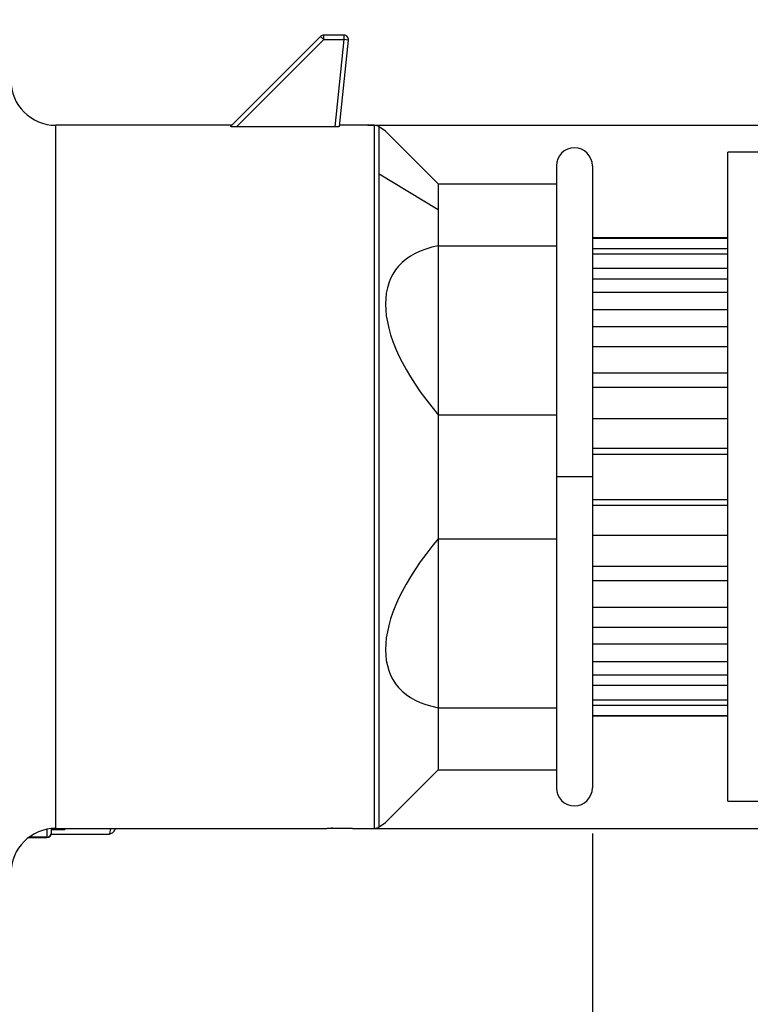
# Model space of a CAD drawing. Header units: inches. Extents: x 0 to 44.4, y 0 to 34.
# Tile 6 of 13: x 22.4 to 25.6, y 16.7 to 21. Entities that reach past the tile are written whole.
import ezdxf

# ---------------------------------------------------------------- set-up
doc = ezdxf.new("R2010")
doc.units = ezdxf.units.IN
doc.header["$LTSCALE"] = 4
doc.header["$MEASUREMENT"] = 0
doc.linetypes.add('SLD-Solid', pattern=[0])
doc.layers.add('DIMENSIONS', color=140, linetype='SLD-Solid', lineweight=25)
doc.styles.add('SLDTEXTSTYLE0', font='GOTHIC.TTF', dxfattribs={"width": 0.913})
doc.dimstyles.new('SLDDIMSTYLE1', dxfattribs={"dimtxt": 0.5, "dimasz": 0.6, "dimexe": 0, "dimexo": 0.0625, "dimgap": 0.125, "dimtad": 0, "dimtih": 1, "dimtoh": 1, "dimrnd": 1e-09, "dimzin": 4, "dimdsep": 46, "dimtxsty": 'SLDTEXTSTYLE0', "dimsah": 1, "dimcen": 0.09, "dimadec": 0, "dimazin": 1, "dimtfac": 1, "dimtofl": 0, "dimtmove": 0, "dimatfit": 3, "dimfxl": 0, "dimfrac": 2, "dimtolj": 1, "dimtzin": 12, "dimarcsym": 0})
doc.dimstyles.new('SLDDIMSTYLE2', dxfattribs={"dimtxt": 0.5, "dimasz": 0.6, "dimexe": 0, "dimexo": 0.0625, "dimgap": 0.125, "dimtad": 0, "dimtih": 1, "dimtoh": 1, "dimrnd": 1e-09, "dimzin": 12, "dimdsep": 46, "dimtxsty": 'SLDTEXTSTYLE0', "dimsah": 1, "dimcen": 0.09, "dimadec": 0, "dimazin": 3, "dimtfac": 1, "dimtofl": 0, "dimtmove": 0, "dimatfit": 3, "dimfxl": 0, "dimfrac": 2, "dimtolj": 1, "dimtzin": 12, "dimarcsym": 0})
doc.dimstyles.new('SLDDIMSTYLE3', dxfattribs={"dimtxt": 0.5, "dimasz": 0.6, "dimexe": 0, "dimexo": 0.0625, "dimgap": 0.125, "dimtad": 0, "dimtih": 1, "dimtoh": 1, "dimrnd": 1e-09, "dimzin": 12, "dimdsep": 46, "dimtxsty": 'SLDTEXTSTYLE0', "dimsah": 1, "dimcen": 0.09, "dimadec": 0, "dimazin": 3, "dimtfac": 1, "dimtmove": 0, "dimatfit": 0, "dimfxl": 0, "dimfrac": 2, "dimtolj": 1, "dimtzin": 12, "dimarcsym": 0})

# ---------------------------------------------------------------- blocks, each defined once
blk = doc.blocks.new('_D_1')
at = {"layer": 'DIMENSIONS'}
for p, q in [((24.8958, 17.4751), (24.8958, 14.7233)), ((18.8918, 17.3944), (18.8918, 14.7233)), ((18.8918, 15.2233), (20.4717, 15.2233)), ((24.8958, 15.2233), (23.3159, 15.2233)), ((21.0626, 15.2195), (20.9102, 15.2195)), ((20.9102, 15.2195), (20.9102, 14.4257)), ((22.7251, 15.2195), (22.8774, 15.2195)), ((22.8774, 15.2195), (22.8774, 14.4257)), ((20.9102, 14.4257), (21.0626, 14.4257)), ((22.8774, 14.4257), (22.7251, 14.4257))]:
    blk.add_line(p, q, dxfattribs=at)
for points in [[(18.8918, 15.2233), (19.4918, 15.1033), (19.4918, 15.3433)], [(24.8958, 15.2233), (24.2958, 15.3433), (24.2958, 15.1033)]]:
    blk.add_solid(points, dxfattribs=at)
at = {"layer": 'DIMENSIONS', "char_height": 0.5, "attachment_point": 1, "style": 'SLDTEXTSTYLE0'}
for s, insert in [('6.00', (21.2473, 15.9597)), ('152.5', (21.0626, 15.0644))]:
    blk.add_mtext(s, dxfattribs=dict(at, insert=insert))
blk = doc.blocks.new('_D_2')
at = {"layer": 'DIMENSIONS'}
for p, q in [((29.1084, 17.4643), (29.1084, 12.1362)), ((18.8918, 17.3944), (18.8918, 12.1362)), ((18.8918, 12.6362), (22.578, 12.6362)), ((23.1689, 12.6324), (23.0165, 12.6324)), ((23.0165, 12.6324), (23.0165, 11.8386)), ((24.8314, 12.6324), (24.9837, 12.6324)), ((24.9837, 12.6324), (24.9837, 11.8386)), ((29.1084, 12.6362), (25.4222, 12.6362)), ((23.0165, 11.8386), (23.1689, 11.8386)), ((24.9837, 11.8386), (24.8314, 11.8386))]:
    blk.add_line(p, q, dxfattribs=at)
for points in [[(18.8918, 12.6362), (19.4918, 12.5162), (19.4918, 12.7562)], [(29.1084, 12.6362), (28.5084, 12.7562), (28.5084, 12.5162)]]:
    blk.add_solid(points, dxfattribs=at)
at = {"layer": 'DIMENSIONS', "char_height": 0.5, "attachment_point": 1, "style": 'SLDTEXTSTYLE0'}
for s, insert in [('10.22', (23.1689, 13.3726)), ('259.5', (23.1689, 12.4773))]:
    blk.add_mtext(s, dxfattribs=dict(at, insert=insert))
blk = doc.blocks.new('_D_4')
at = {"layer": 'DIMENSIONS'}
for p, q in [((34.1875, 20.5688), (34.1875, 21.7688)), ((23.9147, 20.5688), (30.9933, 20.5688)), ((31.4933, 20.5688), (34.6875, 20.5688)), ((33.541, 19.0333), (33.3886, 19.0333)), ((33.3886, 19.0333), (33.3886, 18.2396)), ((34.834, 19.0333), (34.9864, 19.0333)), ((34.9864, 19.0333), (34.9864, 18.2396)), ((33.3886, 18.2396), (33.541, 18.2396)), ((34.9864, 18.2396), (34.834, 18.2396)), ((23.9348, 17.4979), (30.9933, 17.4979)), ((31.4933, 17.4979), (34.6875, 17.4979)), ((34.1875, 17.4979), (34.1875, 16.2979))]:
    blk.add_line(p, q, dxfattribs=at)
for points in [[(34.1875, 20.5688), (34.3075, 21.1688), (34.0675, 21.1688)], [(34.1875, 17.4979), (34.0675, 16.8979), (34.3075, 16.8979)]]:
    blk.add_solid(points, dxfattribs=at)
at = {"layer": 'DIMENSIONS', "char_height": 0.5, "attachment_point": 1, "style": 'SLDTEXTSTYLE0'}
for s, insert in [('%%c', (33.164, 19.7736)), ('3.07', (33.918, 19.7736)), ('78.0', (33.541, 18.8783))]:
    blk.add_mtext(s, dxfattribs=dict(at, insert=insert))
blk = doc.blocks.new('_D_5')
at = {"layer": 'DIMENSIONS'}
for p, q in [((20.8407, 21.4282), (20.8407, 24.5603)), ((29.1084, 20.6024), (29.1084, 24.5603)), ((20.8407, 24.0603), (23.5525, 24.0603)), ((24.1433, 24.0564), (23.9909, 24.0564)), ((23.9909, 24.0564), (23.9909, 23.2627)), ((25.8058, 24.0564), (25.9581, 24.0564)), ((25.9581, 24.0564), (25.9581, 23.2627)), ((29.1084, 24.0603), (26.3966, 24.0603)), ((23.9909, 23.2627), (24.1433, 23.2627)), ((25.9581, 23.2627), (25.8058, 23.2627))]:
    blk.add_line(p, q, dxfattribs=at)
for points in [[(20.8407, 24.0603), (21.4407, 23.9403), (21.4407, 24.1803)], [(29.1084, 24.0603), (28.5084, 24.1803), (28.5084, 23.9403)]]:
    blk.add_solid(points, dxfattribs=at)
at = {"layer": 'DIMENSIONS', "char_height": 0.5, "attachment_point": 1, "style": 'SLDTEXTSTYLE0'}
for s, insert in [('8.27', (24.328, 24.7967)), ('210.0', (24.1433, 23.9014))]:
    blk.add_mtext(s, dxfattribs=dict(at, insert=insert))

msp = doc.modelspace()

# ---------------------------------------------------------------- linework, layer by layer
for p, q in [((23.7089, 20.9567), (23.3156, 20.5634)), ((23.3417, 20.5617), (23.7228, 20.9428)), ((23.7089, 20.9567), (23.7228, 20.9428)), ((23.7228, 20.9428), (23.7228, 20.9625)), ((23.811, 20.9625), (23.7228, 20.9625)), ((23.7228, 20.9428), (23.811, 20.9428)), ((23.811, 20.9428), (23.771, 20.5617)), ((23.811, 20.9625), (23.811, 20.9428)), ((23.8306, 20.9407), (23.811, 20.9428)), ((23.791, 20.5634), (23.8306, 20.9407)), ((23.321, 20.5688), (22.5533, 20.5688)), ((22.5533, 17.4979), (22.5533, 20.5688)), ((23.771, 20.5617), (23.3417, 20.5617)), ((23.9428, 20.5688), (23.7915, 20.5688)), ((23.9428, 20.5688), (23.9428, 17.4979)), ((23.9923, 20.5428), (23.9653, 20.5617)), ((23.9653, 20.3569), (23.9653, 20.5617)), ((24.2223, 20.3128), (23.9923, 20.5428)), ((29.1084, 20.4507), (25.4863, 20.4507)), ((25.4863, 17.616), (25.4863, 20.4507)), ((24.7383, 20.3916), (24.7383, 19.0333)), ((24.8958, 20.3916), (24.8958, 19.0333)), ((23.9653, 20.3569), (24.2223, 20.2011)), ((23.9653, 17.505), (23.9653, 20.3569)), ((24.2223, 20.3128), (24.2223, 20.2011)), ((24.2223, 20.3128), (24.7383, 20.3128)), ((24.2223, 20.2011), (24.2223, 20.0417)), ((24.2223, 20.0417), (24.2223, 19.3045)), ((24.2223, 20.0417), (24.7383, 20.0417)), ((25.4863, 20.0767), (24.8958, 20.0767)), ((24.8958, 20.0758), (25.4863, 20.0758)), ((24.8958, 20.0311), (25.4863, 20.0311)), ((24.8958, 20.0073), (25.4863, 20.0073)), ((25.4863, 19.9438), (24.8958, 19.9438)), ((24.8958, 19.8983), (25.4863, 19.8983)), ((24.8958, 19.8402), (25.4863, 19.8402)), ((25.4863, 19.7622), (24.8958, 19.7622)), ((24.8958, 19.6899), (25.4863, 19.6899)), ((24.8958, 19.6031), (25.4863, 19.6031)), ((25.4863, 19.4859), (24.8958, 19.4859)), ((24.8958, 19.4242), (25.4863, 19.4242)), ((24.2223, 19.3045), (24.2223, 18.7622)), ((24.2223, 19.3045), (24.7383, 19.3045)), ((24.8958, 19.2878), (25.4863, 19.2878)), ((24.8958, 19.1586), (25.4863, 19.1586)), ((24.8958, 19.1318), (25.4863, 19.1318)), ((24.7383, 19.0333), (24.7383, 17.6751)), ((24.8958, 19.0333), (24.7383, 19.0333)), ((24.8958, 19.0333), (24.8958, 17.6751)), ((24.8958, 18.9349), (25.4863, 18.9349)), ((25.4863, 18.9081), (24.8958, 18.9081)), ((24.2223, 18.7622), (24.2223, 18.025)), ((24.2223, 18.7622), (24.7383, 18.7622)), ((24.8958, 18.7789), (25.4863, 18.7789)), ((24.8958, 18.6425), (25.4863, 18.6425)), ((24.8958, 18.5807), (25.4863, 18.5807)), ((24.8958, 18.4636), (25.4863, 18.4636)), ((24.8958, 18.3768), (25.4863, 18.3768)), ((24.8958, 18.3045), (25.4863, 18.3045)), ((24.8958, 18.2265), (25.4863, 18.2265)), ((24.8958, 18.1684), (25.4863, 18.1684)), ((24.8958, 18.1229), (25.4863, 18.1229)), ((24.2223, 18.025), (24.2223, 17.7538)), ((24.2223, 18.025), (24.7383, 18.025)), ((24.8958, 18.0594), (25.4863, 18.0594)), ((24.8958, 18.0356), (25.4863, 18.0356)), ((24.8958, 17.9909), (25.4863, 17.9909)), ((24.8958, 17.99), (25.4863, 17.99)), ((23.9923, 17.5239), (24.2223, 17.7538)), ((24.2223, 17.7538), (24.7383, 17.7538)), ((25.4863, 17.616), (29.1084, 17.616)), ((23.9653, 17.505), (23.9923, 17.5239)), ((22.5139, 17.4601), (22.4372, 17.4601)), ((22.5139, 17.4939), (22.5139, 17.4601)), ((22.5139, 17.4601), (22.5139, 17.4577)), ((22.5336, 17.4794), (22.5336, 17.4969)), ((22.5926, 17.4915), (22.5336, 17.4915)), ((22.5336, 17.4774), (22.5336, 17.4794)), ((22.5336, 17.4732), (22.5336, 17.4774)), ((22.5336, 17.4732), (22.7857, 17.4732)), ((22.5533, 17.4979), (23.7348, 17.4979)), ((22.5926, 17.4915), (22.5926, 17.4979)), ((23.7617, 17.4987), (23.7566, 17.4986)), ((23.8525, 17.4979), (23.9428, 17.4979)), ((22.434, 17.4577), (22.5139, 17.4577))]:
    msp.add_line(p, q)
for centre, radius, start, end in [((23.7228, 20.9428), 0.0197, 90, 135), ((23.811, 20.9428), 0.0197, 354, 90), ((22.5533, 20.7656), 0.1969, 180, 270), ((23.9428, 20.5294), 0.0394, 55, 90), ((24.817, 20.3916), 0.0787, 360, 180), ((24.817, 17.6751), 0.0787, 180, 0), ((23.9428, 17.5373), 0.0394, 270, 305), ((22.5533, 17.3011), 0.1969, 90, 180), ((22.514, 17.4796), 0.0195, 269.5651, 359.5584), ((22.5139, 17.4774), 0.0197, 270, 0)]:
    msp.add_arc(centre, radius, start, end)
for centre, major_axis, start_param, end_param in [((24.8801, 19.3442), (0.8456, -0.59), 2.714951, 4.187331), ((24.8801, 18.7225), (0.8456, 0.59), 2.095854, 3.568234)]:
    msp.add_ellipse(centre, major_axis=major_axis, ratio=0.458375, start_param=start_param, end_param=end_param)
for points, knots in [([(23.3417, 20.5617), (23.3407, 20.5617), (23.3386, 20.5617), (23.3355, 20.5617), (23.332, 20.5618), (23.3281, 20.5619), (23.3227, 20.5622), (23.3181, 20.5626), (23.3161, 20.563), (23.3156, 20.5633), (23.3156, 20.5634), (23.3156, 20.5634)], [0, 0, 0, 0, 0.085931, 0.169823, 0.252246, 0.382346, 0.506306, 0.751874, 0.877187, 0.939097, 1, 1, 1, 1]), ([(23.791, 20.5634), (23.7909, 20.5634), (23.7908, 20.5632), (23.7903, 20.563), (23.7893, 20.5628), (23.7876, 20.5625), (23.7851, 20.5622), (23.7821, 20.562), (23.7786, 20.5618), (23.7749, 20.5617), (23.7723, 20.5617), (23.771, 20.5617)], [0, 0, 0, 0, 0.083494, 0.166384, 0.250124, 0.375013, 0.500084, 0.625095, 0.750104, 0.874394, 1, 1, 1, 1]), ([(22.7856, 17.4732), (22.7904, 17.4745), (22.7999, 17.4772), (22.8102, 17.4874), (22.8146, 17.4971), (22.815, 17.4979)], [0, 0, 0, 0, 0.484182, 0.958513, 1, 1, 1, 1]), ([(22.7918, 17.4979), (22.7914, 17.4951), (22.7887, 17.477), (22.7869, 17.4712), (22.7858, 17.4735), (22.7857, 17.4736)], [0, 0, 0, 0, 0.1482, 0.95761, 1, 1, 1, 1]), ([(23.7348, 17.4979), (23.7348, 17.4979), (23.7348, 17.4979), (23.7391, 17.4981), (23.747, 17.4983), (23.7546, 17.4985), (23.7583, 17.4986)], [0, 0, 0, 0, 0.1753093, 0.4536374, 0.7308992, 1, 1, 1, 1]), ([(23.7583, 17.4986), (23.7594, 17.4986), (23.7616, 17.4987), (23.7652, 17.4988), (23.7688, 17.4988), (23.7738, 17.4989), (23.7803, 17.499), (23.791, 17.499), (23.8046, 17.499), (23.8201, 17.4988), (23.8336, 17.4985), (23.8424, 17.4983), (23.8476, 17.4981), (23.8504, 17.498), (23.8521, 17.4979), (23.8524, 17.4979), (23.8525, 17.4979)], [0, 0, 0, 0, 0.031368, 0.062623, 0.093914, 0.125387, 0.187987, 0.250702, 0.37545, 0.500326, 0.625176, 0.749866, 0.812443, 0.874906, 0.937474, 1, 1, 1, 1])]:
    msp.add_open_spline(points, degree=3, knots=knots)

# ---------------------------------------------------------------- dimensions: what is measured, and where the dimension line sits
at = {"layer": 'DIMENSIONS'}
dim = msp.add_linear_dim(base=(20.8407, 24.0603), p1=(29.1084, 20.4024), p2=(20.8407, 21.2282), angle=0, dimstyle='SLDDIMSTYLE2', dxfattribs=at)
dim.commit()
dim.dimension.update_dxf_attribs({"geometry": '_D_5', "text_midpoint": (24.9745, 24.0603), "dimtype": 160})
dim = msp.add_linear_dim(base=(34.1875, 20.5688), p1=(23.7348, 17.4979), p2=(23.7147, 20.5688), angle=90, text='%%c<>', dimstyle='SLDDIMSTYLE3', dxfattribs=at)
dim.commit()
dim.dimension.update_dxf_attribs({"geometry": '_D_4', "text_midpoint": (34.1875, 19.0333), "dimtype": 160})
for base, p2, dimstyle, picture, middle in [((24.8958, 15.2233), (24.8958, 17.6751), 'SLDDIMSTYLE1', '_D_1', (21.8938, 15.2233)), ((29.1084, 12.6362), (29.1084, 17.6643), 'SLDDIMSTYLE2', '_D_2', (24.0001, 12.6362))]:
    dim = msp.add_linear_dim(base=base, p1=(18.8918, 17.5944), p2=p2, dimstyle=dimstyle, dxfattribs=at)
    dim.commit()
    dim.dimension.update_dxf_attribs({"geometry": picture, "text_midpoint": middle, "dimtype": 160})

doc.saveas('drawing.dxf')
